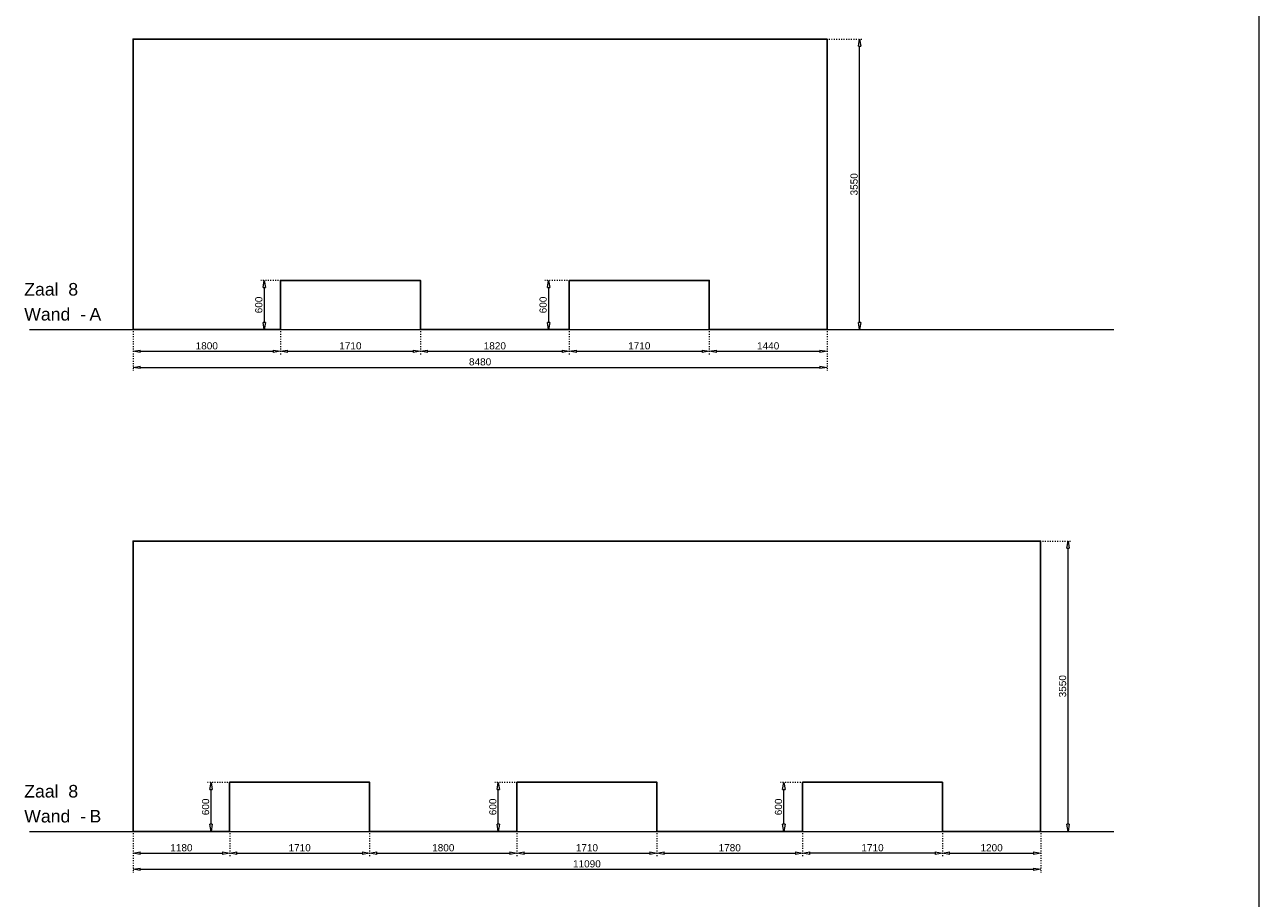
# Model space of a CAD drawing. Header units: millimetres. Extents: x 91086 to 300562, y -68316 to 28747.
# Tile 60 of 61: x 269875 to 284961, y 11124 to 21805. Entities that reach past the tile are written whole.
import ezdxf

# ---------------------------------------------------------------- set-up
doc = ezdxf.new("R2010")
doc.units = ezdxf.units.MM
doc.linetypes.add('ACAD_ISO03W100', pattern=[30, 12, -18])
doc.layers.get('Defpoints').update_dxf_attribs({"lineweight": 0})
for name, color, linetype, lineweight in [('25-Staal-B', 150, 'Continuous', 25), ('^ 0-Staal-txt', 7, 'Continuous', 0), ('Layer1', 252, 'Continuous', 0)]:
    doc.layers.add(name, color=color, linetype=linetype, lineweight=lineweight)
doc.styles.add('Arial', font='arial.ttf')
doc.dimstyles.new('dim-11', dxfattribs={"dimscale": 35, "dimtxt": 2.5, "dimasz": 2.5, "dimexe": 1.25, "dimexo": 0.625, "dimtad": 1, "dimdec": 0, "dimtxsty": 'Arial', "dimblk": 'CLOSEDBLANK', "dimcen": 3, "dimclrd": 252, "dimclre": 252, "dimclrt": 7, "dimadec": 0, "dimazin": 0, "dimtfac": 1, "dimtdec": 0, "dimtmove": 0, "dimatfit": 3, "dimldrblk": 'CLOSEDBLANK', "dimfxl": 1, "dimlwd": 0, "dimlwe": 0, "dimarcsym": 0})

# ---------------------------------------------------------------- blocks, each defined once
blk = doc.blocks.new('_ClosedBlank')
at = {"color": 0, "linetype": 'ByBlock', "lineweight": -2}
for p, q in [((-1, 0.17), (0, 0)), ((-1, 0.17), (-1, -0.17)), ((0, 0), (-1, -0.17))]:
    blk.add_line(p, q, dxfattribs=at)
blk = doc.blocks.new('*D214')
at = {"layer": '25-Staal-B', "color": 252, "linetype": 'ACAD_ISO03W100', "lineweight": 0, "transparency": 16777216}
for p, q in [((271200, 18056), (271200, 17768)), ((273000, 18056), (273000, 17768))]:
    blk.add_line(p, q, dxfattribs=at)
at = {"layer": '25-Staal-B', "color": 252, "lineweight": 0, "transparency": 16777216}
blk.add_line((271287, 17812), (272912, 17812), dxfattribs=at)
at = {"layer": 'Defpoints', "color": 0, "transparency": 16777216}
for p in [(271200, 18078), (273000, 18078), (273000, 17812)]:
    blk.add_point(p, dxfattribs=at)
at = {"layer": '25-Staal-B', "color": 252, "lineweight": 0, "transparency": 16777216, "xscale": 87.5, "yscale": 87.5, "zscale": 87.5, "rotation": 180}
blk.add_blockref('_ClosedBlank', (271200, 17812), dxfattribs=at)
at = {"layer": '25-Staal-B', "color": 252, "lineweight": 0, "transparency": 16777216, "xscale": 87.5, "yscale": 87.5, "zscale": 87.5}
blk.add_blockref('_ClosedBlank', (273000, 17812), dxfattribs=at)
at = {"layer": '25-Staal-B', "color": 7, "transparency": 16777216, "insert": (272100, 17878), "char_height": 87.5, "attachment_point": 5, "style": 'Arial'}
blk.add_mtext('1800', dxfattribs=at)
blk = doc.blocks.new('*D215')
at = {"layer": '25-Staal-B', "color": 252, "linetype": 'ACAD_ISO03W100', "lineweight": 0, "transparency": 16777216}
for p, q in [((271200, 18056), (271200, 17571)), ((279680, 18056), (279680, 17571))]:
    blk.add_line(p, q, dxfattribs=at)
at = {"layer": '25-Staal-B', "color": 252, "lineweight": 0, "transparency": 16777216}
blk.add_line((271287, 17615), (279592, 17615), dxfattribs=at)
at = {"layer": 'Defpoints', "color": 0, "transparency": 16777216}
for p in [(271200, 18078), (279680, 18078), (279680, 17615)]:
    blk.add_point(p, dxfattribs=at)
at = {"layer": '25-Staal-B', "color": 252, "lineweight": 0, "transparency": 16777216, "xscale": 87.5, "yscale": 87.5, "zscale": 87.5, "rotation": 180}
blk.add_blockref('_ClosedBlank', (271200, 17615), dxfattribs=at)
at = {"layer": '25-Staal-B', "color": 252, "lineweight": 0, "transparency": 16777216, "xscale": 87.5, "yscale": 87.5, "zscale": 87.5}
blk.add_blockref('_ClosedBlank', (279680, 17615), dxfattribs=at)
at = {"layer": '25-Staal-B', "color": 7, "transparency": 16777216, "insert": (275440, 17682), "char_height": 87.5, "attachment_point": 5, "style": 'Arial'}
blk.add_mtext('8480', dxfattribs=at)
blk = doc.blocks.new('*D216')
at = {"layer": '25-Staal-B', "color": 252, "linetype": 'ACAD_ISO03W100', "lineweight": 0, "transparency": 16777216}
for p, q in [((273000, 18056), (273000, 17768)), ((274710, 18056), (274710, 17768))]:
    blk.add_line(p, q, dxfattribs=at)
at = {"layer": '25-Staal-B', "color": 252, "lineweight": 0, "transparency": 16777216}
blk.add_line((273087, 17812), (274622, 17812), dxfattribs=at)
at = {"layer": 'Defpoints', "color": 0, "transparency": 16777216}
for p in [(273000, 18078), (274710, 18078), (274710, 17812)]:
    blk.add_point(p, dxfattribs=at)
at = {"layer": '25-Staal-B', "color": 252, "lineweight": 0, "transparency": 16777216, "xscale": 87.5, "yscale": 87.5, "zscale": 87.5, "rotation": 180}
blk.add_blockref('_ClosedBlank', (273000, 17812), dxfattribs=at)
at = {"layer": '25-Staal-B', "color": 252, "lineweight": 0, "transparency": 16777216, "xscale": 87.5, "yscale": 87.5, "zscale": 87.5}
blk.add_blockref('_ClosedBlank', (274710, 17812), dxfattribs=at)
at = {"layer": '25-Staal-B', "color": 7, "transparency": 16777216, "insert": (273855, 17878), "char_height": 87.5, "attachment_point": 5, "style": 'Arial'}
blk.add_mtext('1710', dxfattribs=at)
blk = doc.blocks.new('*D217')
at = {"layer": '25-Staal-B', "color": 252, "linetype": 'ACAD_ISO03W100', "lineweight": 0, "transparency": 16777216}
for p, q in [((274710, 18056), (274710, 17768)), ((276530, 18056), (276530, 17768))]:
    blk.add_line(p, q, dxfattribs=at)
at = {"layer": '25-Staal-B', "color": 252, "lineweight": 0, "transparency": 16777216}
blk.add_line((274797, 17812), (276442, 17812), dxfattribs=at)
at = {"layer": 'Defpoints', "color": 0, "transparency": 16777216}
for p in [(274710, 18078), (276530, 18078), (276530, 17812)]:
    blk.add_point(p, dxfattribs=at)
at = {"layer": '25-Staal-B', "color": 252, "lineweight": 0, "transparency": 16777216, "xscale": 87.5, "yscale": 87.5, "zscale": 87.5, "rotation": 180}
blk.add_blockref('_ClosedBlank', (274710, 17812), dxfattribs=at)
at = {"layer": '25-Staal-B', "color": 252, "lineweight": 0, "transparency": 16777216, "xscale": 87.5, "yscale": 87.5, "zscale": 87.5}
blk.add_blockref('_ClosedBlank', (276530, 17812), dxfattribs=at)
at = {"layer": '25-Staal-B', "color": 7, "transparency": 16777216, "insert": (275620, 17878), "char_height": 87.5, "attachment_point": 5, "style": 'Arial'}
blk.add_mtext('1820', dxfattribs=at)
blk = doc.blocks.new('*D218')
at = {"layer": '25-Staal-B', "color": 252, "linetype": 'ACAD_ISO03W100', "lineweight": 0, "transparency": 16777216}
for p, q in [((276530, 18056), (276530, 17768)), ((278240, 18056), (278240, 17768))]:
    blk.add_line(p, q, dxfattribs=at)
at = {"layer": '25-Staal-B', "color": 252, "lineweight": 0, "transparency": 16777216}
blk.add_line((276617, 17812), (278152, 17812), dxfattribs=at)
at = {"layer": 'Defpoints', "color": 0, "transparency": 16777216}
for p in [(276530, 18078), (278240, 18078), (278240, 17812)]:
    blk.add_point(p, dxfattribs=at)
at = {"layer": '25-Staal-B', "color": 252, "lineweight": 0, "transparency": 16777216, "xscale": 87.5, "yscale": 87.5, "zscale": 87.5, "rotation": 180}
blk.add_blockref('_ClosedBlank', (276530, 17812), dxfattribs=at)
at = {"layer": '25-Staal-B', "color": 252, "lineweight": 0, "transparency": 16777216, "xscale": 87.5, "yscale": 87.5, "zscale": 87.5}
blk.add_blockref('_ClosedBlank', (278240, 17812), dxfattribs=at)
at = {"layer": '25-Staal-B', "color": 7, "transparency": 16777216, "insert": (277385, 17878), "char_height": 87.5, "attachment_point": 5, "style": 'Arial'}
blk.add_mtext('1710', dxfattribs=at)
blk = doc.blocks.new('*D219')
at = {"layer": '25-Staal-B', "color": 252, "linetype": 'ACAD_ISO03W100', "lineweight": 0, "transparency": 16777216}
for p, q in [((278240, 18056), (278240, 17768)), ((279680, 18056), (279680, 17768))]:
    blk.add_line(p, q, dxfattribs=at)
at = {"layer": '25-Staal-B', "color": 252, "lineweight": 0, "transparency": 16777216}
blk.add_line((278327, 17812), (279592, 17812), dxfattribs=at)
at = {"layer": 'Defpoints', "color": 0, "transparency": 16777216}
for p in [(278240, 18078), (279680, 18078), (279680, 17812)]:
    blk.add_point(p, dxfattribs=at)
at = {"layer": '25-Staal-B', "color": 252, "lineweight": 0, "transparency": 16777216, "xscale": 87.5, "yscale": 87.5, "zscale": 87.5, "rotation": 180}
blk.add_blockref('_ClosedBlank', (278240, 17812), dxfattribs=at)
at = {"layer": '25-Staal-B', "color": 252, "lineweight": 0, "transparency": 16777216, "xscale": 87.5, "yscale": 87.5, "zscale": 87.5}
blk.add_blockref('_ClosedBlank', (279680, 17812), dxfattribs=at)
at = {"layer": '25-Staal-B', "color": 7, "transparency": 16777216, "insert": (278960, 17878), "char_height": 87.5, "attachment_point": 5, "style": 'Arial'}
blk.add_mtext('1440', dxfattribs=at)
blk = doc.blocks.new('*D220')
at = {"layer": '25-Staal-B', "color": 252, "linetype": 'ACAD_ISO03W100', "lineweight": 0, "transparency": 16777216}
for p, q in [((272978, 18678), (272759, 18678)), ((272978, 18078), (272759, 18078))]:
    blk.add_line(p, q, dxfattribs=at)
at = {"layer": '25-Staal-B', "color": 252, "lineweight": 0, "transparency": 16777216}
blk.add_line((272803, 18591), (272803, 18166), dxfattribs=at)
at = {"layer": 'Defpoints', "color": 0, "transparency": 16777216}
for p in [(273000, 18678), (272803, 18078), (273000, 18078)]:
    blk.add_point(p, dxfattribs=at)
at = {"layer": '25-Staal-B', "color": 252, "lineweight": 0, "transparency": 16777216, "xscale": 87.5, "yscale": 87.5, "zscale": 87.5}
for p, rotation in [((272803, 18678), 90), ((272803, 18078), 270)]:
    blk.add_blockref('_ClosedBlank', p, dxfattribs=dict(at, rotation=rotation))
at = {"layer": '25-Staal-B', "color": 7, "transparency": 16777216, "insert": (272736, 18378), "char_height": 87.5, "attachment_point": 5, "rotation": 90, "style": 'Arial'}
blk.add_mtext('600', dxfattribs=at)
blk = doc.blocks.new('*D221')
at = {"layer": '25-Staal-B', "color": 252, "linetype": 'ACAD_ISO03W100', "lineweight": 0, "transparency": 16777216}
for p, q in [((279702, 21628), (280121, 21628)), ((279702, 18078), (280121, 18078))]:
    blk.add_line(p, q, dxfattribs=at)
at = {"layer": '25-Staal-B', "color": 252, "lineweight": 0, "transparency": 16777216}
blk.add_line((280077, 18166), (280077, 21541), dxfattribs=at)
at = {"layer": 'Defpoints', "color": 0, "transparency": 16777216}
for p in [(279680, 21628), (280077, 21628), (279680, 18078)]:
    blk.add_point(p, dxfattribs=at)
at = {"layer": '25-Staal-B', "color": 252, "lineweight": 0, "transparency": 16777216, "xscale": 87.5, "yscale": 87.5, "zscale": 87.5}
for p, rotation in [((280077, 21628), 90), ((280077, 18078), 270)]:
    blk.add_blockref('_ClosedBlank', p, dxfattribs=dict(at, rotation=rotation))
at = {"layer": '25-Staal-B', "color": 7, "transparency": 16777216, "insert": (280010, 19853), "char_height": 87.5, "attachment_point": 5, "rotation": 90, "style": 'Arial'}
blk.add_mtext('3550', dxfattribs=at)
blk = doc.blocks.new('*D222')
at = {"layer": '25-Staal-B', "color": 252, "linetype": 'ACAD_ISO03W100', "lineweight": 0, "transparency": 16777216}
for p, q in [((271200, 11920), (271200, 11632)), ((272380, 11920), (272380, 11632))]:
    blk.add_line(p, q, dxfattribs=at)
at = {"layer": '25-Staal-B', "color": 252, "lineweight": 0, "transparency": 16777216}
blk.add_line((271287, 11676), (272292, 11676), dxfattribs=at)
at = {"layer": 'Defpoints', "color": 0, "transparency": 16777216}
for p in [(271200, 11942), (272380, 11942), (272380, 11676)]:
    blk.add_point(p, dxfattribs=at)
at = {"layer": '25-Staal-B', "color": 252, "lineweight": 0, "transparency": 16777216, "xscale": 87.5, "yscale": 87.5, "zscale": 87.5, "rotation": 180}
blk.add_blockref('_ClosedBlank', (271200, 11676), dxfattribs=at)
at = {"layer": '25-Staal-B', "color": 252, "lineweight": 0, "transparency": 16777216, "xscale": 87.5, "yscale": 87.5, "zscale": 87.5}
blk.add_blockref('_ClosedBlank', (272380, 11676), dxfattribs=at)
at = {"layer": '25-Staal-B', "color": 7, "transparency": 16777216, "insert": (271790, 11742), "char_height": 87.5, "attachment_point": 5, "style": 'Arial'}
blk.add_mtext('1180', dxfattribs=at)
blk = doc.blocks.new('*D223')
at = {"layer": '25-Staal-B', "color": 252, "linetype": 'ACAD_ISO03W100', "lineweight": 0, "transparency": 16777216}
for p, q in [((271200, 11920), (271200, 11435)), ((282290, 11920), (282290, 11435))]:
    blk.add_line(p, q, dxfattribs=at)
at = {"layer": '25-Staal-B', "color": 252, "lineweight": 0, "transparency": 16777216}
blk.add_line((271287, 11479), (282202, 11479), dxfattribs=at)
at = {"layer": 'Defpoints', "color": 0, "transparency": 16777216}
for p in [(271200, 11942), (282290, 11942), (282290, 11479)]:
    blk.add_point(p, dxfattribs=at)
at = {"layer": '25-Staal-B', "color": 252, "lineweight": 0, "transparency": 16777216, "xscale": 87.5, "yscale": 87.5, "zscale": 87.5, "rotation": 180}
blk.add_blockref('_ClosedBlank', (271200, 11479), dxfattribs=at)
at = {"layer": '25-Staal-B', "color": 252, "lineweight": 0, "transparency": 16777216, "xscale": 87.5, "yscale": 87.5, "zscale": 87.5}
blk.add_blockref('_ClosedBlank', (282290, 11479), dxfattribs=at)
at = {"layer": '25-Staal-B', "color": 7, "transparency": 16777216, "insert": (276745, 11545), "char_height": 87.5, "attachment_point": 5, "style": 'Arial'}
blk.add_mtext('11090', dxfattribs=at)
blk = doc.blocks.new('*D224')
at = {"layer": '25-Staal-B', "color": 252, "linetype": 'ACAD_ISO03W100', "lineweight": 0, "transparency": 16777216}
for p, q in [((272380, 11920), (272380, 11632)), ((274090, 11920), (274090, 11632))]:
    blk.add_line(p, q, dxfattribs=at)
at = {"layer": '25-Staal-B', "color": 252, "lineweight": 0, "transparency": 16777216}
blk.add_line((272467, 11676), (274002, 11676), dxfattribs=at)
at = {"layer": 'Defpoints', "color": 0, "transparency": 16777216}
for p in [(272380, 11942), (274090, 11942), (274090, 11676)]:
    blk.add_point(p, dxfattribs=at)
at = {"layer": '25-Staal-B', "color": 252, "lineweight": 0, "transparency": 16777216, "xscale": 87.5, "yscale": 87.5, "zscale": 87.5, "rotation": 180}
blk.add_blockref('_ClosedBlank', (272380, 11676), dxfattribs=at)
at = {"layer": '25-Staal-B', "color": 252, "lineweight": 0, "transparency": 16777216, "xscale": 87.5, "yscale": 87.5, "zscale": 87.5}
blk.add_blockref('_ClosedBlank', (274090, 11676), dxfattribs=at)
at = {"layer": '25-Staal-B', "color": 7, "transparency": 16777216, "insert": (273235, 11742), "char_height": 87.5, "attachment_point": 5, "style": 'Arial'}
blk.add_mtext('1710', dxfattribs=at)
blk = doc.blocks.new('*D225')
at = {"layer": '25-Staal-B', "color": 252, "linetype": 'ACAD_ISO03W100', "lineweight": 0, "transparency": 16777216}
for p, q in [((274090, 11920), (274090, 11632)), ((275890, 11920), (275890, 11632))]:
    blk.add_line(p, q, dxfattribs=at)
at = {"layer": '25-Staal-B', "color": 252, "lineweight": 0, "transparency": 16777216}
blk.add_line((274177, 11676), (275802, 11676), dxfattribs=at)
at = {"layer": 'Defpoints', "color": 0, "transparency": 16777216}
for p in [(274090, 11942), (275890, 11942), (275890, 11676)]:
    blk.add_point(p, dxfattribs=at)
at = {"layer": '25-Staal-B', "color": 252, "lineweight": 0, "transparency": 16777216, "xscale": 87.5, "yscale": 87.5, "zscale": 87.5, "rotation": 180}
blk.add_blockref('_ClosedBlank', (274090, 11676), dxfattribs=at)
at = {"layer": '25-Staal-B', "color": 252, "lineweight": 0, "transparency": 16777216, "xscale": 87.5, "yscale": 87.5, "zscale": 87.5}
blk.add_blockref('_ClosedBlank', (275890, 11676), dxfattribs=at)
at = {"layer": '25-Staal-B', "color": 7, "transparency": 16777216, "insert": (274990, 11742), "char_height": 87.5, "attachment_point": 5, "style": 'Arial'}
blk.add_mtext('1800', dxfattribs=at)
blk = doc.blocks.new('*D226')
at = {"layer": '25-Staal-B', "color": 252, "linetype": 'ACAD_ISO03W100', "lineweight": 0, "transparency": 16777216}
for p, q in [((275890, 11920), (275890, 11632)), ((277600, 11920), (277600, 11632))]:
    blk.add_line(p, q, dxfattribs=at)
at = {"layer": '25-Staal-B', "color": 252, "lineweight": 0, "transparency": 16777216}
blk.add_line((275977, 11676), (277512, 11676), dxfattribs=at)
at = {"layer": 'Defpoints', "color": 0, "transparency": 16777216}
for p in [(275890, 11942), (277600, 11942), (277600, 11676)]:
    blk.add_point(p, dxfattribs=at)
at = {"layer": '25-Staal-B', "color": 252, "lineweight": 0, "transparency": 16777216, "xscale": 87.5, "yscale": 87.5, "zscale": 87.5, "rotation": 180}
blk.add_blockref('_ClosedBlank', (275890, 11676), dxfattribs=at)
at = {"layer": '25-Staal-B', "color": 252, "lineweight": 0, "transparency": 16777216, "xscale": 87.5, "yscale": 87.5, "zscale": 87.5}
blk.add_blockref('_ClosedBlank', (277600, 11676), dxfattribs=at)
at = {"layer": '25-Staal-B', "color": 7, "transparency": 16777216, "insert": (276745, 11742), "char_height": 87.5, "attachment_point": 5, "style": 'Arial'}
blk.add_mtext('1710', dxfattribs=at)
blk = doc.blocks.new('*D227')
at = {"layer": '25-Staal-B', "color": 252, "linetype": 'ACAD_ISO03W100', "lineweight": 0, "transparency": 16777216}
for p, q in [((277600, 11920), (277600, 11632)), ((279380, 11920), (279380, 11632))]:
    blk.add_line(p, q, dxfattribs=at)
at = {"layer": '25-Staal-B', "color": 252, "lineweight": 0, "transparency": 16777216}
blk.add_line((277687, 11676), (279292, 11676), dxfattribs=at)
at = {"layer": 'Defpoints', "color": 0, "transparency": 16777216}
for p in [(277600, 11942), (279380, 11942), (279380, 11676)]:
    blk.add_point(p, dxfattribs=at)
at = {"layer": '25-Staal-B', "color": 252, "lineweight": 0, "transparency": 16777216, "xscale": 87.5, "yscale": 87.5, "zscale": 87.5, "rotation": 180}
blk.add_blockref('_ClosedBlank', (277600, 11676), dxfattribs=at)
at = {"layer": '25-Staal-B', "color": 252, "lineweight": 0, "transparency": 16777216, "xscale": 87.5, "yscale": 87.5, "zscale": 87.5}
blk.add_blockref('_ClosedBlank', (279380, 11676), dxfattribs=at)
at = {"layer": '25-Staal-B', "color": 7, "transparency": 16777216, "insert": (278490, 11742), "char_height": 87.5, "attachment_point": 5, "style": 'Arial'}
blk.add_mtext('1780', dxfattribs=at)
blk = doc.blocks.new('*D228')
at = {"layer": '25-Staal-B', "color": 252, "linetype": 'ACAD_ISO03W100', "lineweight": 0, "transparency": 16777216}
for p, q in [((279380, 11920), (279380, 11632)), ((281090, 11920), (281090, 11632))]:
    blk.add_line(p, q, dxfattribs=at)
at = {"layer": '25-Staal-B', "color": 252, "lineweight": 0, "transparency": 16777216}
blk.add_line((281002, 11676), (279467, 11676), dxfattribs=at)
at = {"layer": 'Defpoints', "color": 0, "transparency": 16777216}
for p in [(279380, 11942), (281090, 11942), (279380, 11676)]:
    blk.add_point(p, dxfattribs=at)
at = {"layer": '25-Staal-B', "color": 252, "lineweight": 0, "transparency": 16777216, "xscale": 87.5, "yscale": 87.5, "zscale": 87.5, "rotation": 180}
blk.add_blockref('_ClosedBlank', (279380, 11676), dxfattribs=at)
at = {"layer": '25-Staal-B', "color": 252, "lineweight": 0, "transparency": 16777216, "xscale": 87.5, "yscale": 87.5, "zscale": 87.5}
blk.add_blockref('_ClosedBlank', (281090, 11676), dxfattribs=at)
at = {"layer": '25-Staal-B', "color": 7, "transparency": 16777216, "insert": (280235, 11742), "char_height": 87.5, "attachment_point": 5, "style": 'Arial'}
blk.add_mtext('1710', dxfattribs=at)
blk = doc.blocks.new('*D229')
at = {"layer": '25-Staal-B', "color": 252, "linetype": 'ACAD_ISO03W100', "lineweight": 0, "transparency": 16777216}
for p, q in [((281090, 11920), (281090, 11632)), ((282290, 11920), (282290, 11632))]:
    blk.add_line(p, q, dxfattribs=at)
at = {"layer": '25-Staal-B', "color": 252, "lineweight": 0, "transparency": 16777216}
blk.add_line((281177, 11676), (282202, 11676), dxfattribs=at)
at = {"layer": 'Defpoints', "color": 0, "transparency": 16777216}
for p in [(281090, 11942), (282290, 11942), (282290, 11676)]:
    blk.add_point(p, dxfattribs=at)
at = {"layer": '25-Staal-B', "color": 252, "lineweight": 0, "transparency": 16777216, "xscale": 87.5, "yscale": 87.5, "zscale": 87.5, "rotation": 180}
blk.add_blockref('_ClosedBlank', (281090, 11676), dxfattribs=at)
at = {"layer": '25-Staal-B', "color": 252, "lineweight": 0, "transparency": 16777216, "xscale": 87.5, "yscale": 87.5, "zscale": 87.5}
blk.add_blockref('_ClosedBlank', (282290, 11676), dxfattribs=at)
at = {"layer": '25-Staal-B', "color": 7, "transparency": 16777216, "insert": (281690, 11742), "char_height": 87.5, "attachment_point": 5, "style": 'Arial'}
blk.add_mtext('1200', dxfattribs=at)
blk = doc.blocks.new('*D230')
at = {"layer": '25-Staal-B', "color": 252, "linetype": 'ACAD_ISO03W100', "lineweight": 0, "transparency": 16777216}
for p, q in [((282312, 15492), (282668, 15492)), ((282312, 11942), (282668, 11942))]:
    blk.add_line(p, q, dxfattribs=at)
at = {"layer": '25-Staal-B', "color": 252, "lineweight": 0, "transparency": 16777216}
blk.add_line((282624, 12030), (282624, 15405), dxfattribs=at)
at = {"layer": 'Defpoints', "color": 0, "transparency": 16777216}
for p in [(282290, 15492), (282624, 15492), (282290, 11942)]:
    blk.add_point(p, dxfattribs=at)
at = {"layer": '25-Staal-B', "color": 252, "lineweight": 0, "transparency": 16777216, "xscale": 87.5, "yscale": 87.5, "zscale": 87.5}
for p, rotation in [((282624, 15492), 90), ((282624, 11942), 270)]:
    blk.add_blockref('_ClosedBlank', p, dxfattribs=dict(at, rotation=rotation))
at = {"layer": '25-Staal-B', "color": 7, "transparency": 16777216, "insert": (282558, 13717), "char_height": 87.5, "attachment_point": 5, "rotation": 90, "style": 'Arial'}
blk.add_mtext('3550', dxfattribs=at)
blk = doc.blocks.new('*D231')
at = {"layer": '25-Staal-B', "color": 252, "linetype": 'ACAD_ISO03W100', "lineweight": 0, "transparency": 16777216}
for p, q in [((272358, 12542), (272109, 12542)), ((272358, 11942), (272109, 11942))]:
    blk.add_line(p, q, dxfattribs=at)
at = {"layer": '25-Staal-B', "color": 252, "lineweight": 0, "transparency": 16777216}
blk.add_line((272152, 12030), (272152, 12455), dxfattribs=at)
at = {"layer": 'Defpoints', "color": 0, "transparency": 16777216}
for p in [(272152, 12542), (272380, 12542), (272380, 11942)]:
    blk.add_point(p, dxfattribs=at)
at = {"layer": '25-Staal-B', "color": 252, "lineweight": 0, "transparency": 16777216, "xscale": 87.5, "yscale": 87.5, "zscale": 87.5}
for p, rotation in [((272152, 12542), 90), ((272152, 11942), 270)]:
    blk.add_blockref('_ClosedBlank', p, dxfattribs=dict(at, rotation=rotation))
at = {"layer": '25-Staal-B', "color": 7, "transparency": 16777216, "insert": (272086, 12242), "char_height": 87.5, "attachment_point": 5, "rotation": 90, "style": 'Arial'}
blk.add_mtext('600', dxfattribs=at)
blk = doc.blocks.new('*D265')
at = {"layer": '25-Staal-B', "color": 252, "linetype": 'ACAD_ISO03W100', "lineweight": 0, "transparency": 16777216}
for p, q in [((276508, 18678), (276233, 18678)), ((276508, 18078), (276233, 18078))]:
    blk.add_line(p, q, dxfattribs=at)
at = {"layer": '25-Staal-B', "color": 252, "lineweight": 0, "transparency": 16777216}
blk.add_line((276277, 18591), (276277, 18166), dxfattribs=at)
at = {"layer": 'Defpoints', "color": 0, "transparency": 16777216}
for p in [(276530, 18678), (276277, 18078), (276530, 18078)]:
    blk.add_point(p, dxfattribs=at)
at = {"layer": '25-Staal-B', "color": 252, "lineweight": 0, "transparency": 16777216, "xscale": 87.5, "yscale": 87.5, "zscale": 87.5}
for p, rotation in [((276277, 18678), 90), ((276277, 18078), 270)]:
    blk.add_blockref('_ClosedBlank', p, dxfattribs=dict(at, rotation=rotation))
at = {"layer": '25-Staal-B', "color": 7, "transparency": 16777216, "insert": (276210, 18378), "char_height": 87.5, "attachment_point": 5, "rotation": 90, "style": 'Arial'}
blk.add_mtext('600', dxfattribs=at)
blk = doc.blocks.new('*D266')
at = {"layer": '25-Staal-B', "color": 252, "linetype": 'ACAD_ISO03W100', "lineweight": 0, "transparency": 16777216}
for p, q in [((275868, 12542), (275619, 12542)), ((275868, 11942), (275619, 11942))]:
    blk.add_line(p, q, dxfattribs=at)
at = {"layer": '25-Staal-B', "color": 252, "lineweight": 0, "transparency": 16777216}
blk.add_line((275662, 12030), (275662, 12455), dxfattribs=at)
at = {"layer": 'Defpoints', "color": 0, "transparency": 16777216}
for p in [(275662, 12542), (275890, 12542), (275890, 11942)]:
    blk.add_point(p, dxfattribs=at)
at = {"layer": '25-Staal-B', "color": 252, "lineweight": 0, "transparency": 16777216, "xscale": 87.5, "yscale": 87.5, "zscale": 87.5}
for p, rotation in [((275662, 12542), 90), ((275662, 11942), 270)]:
    blk.add_blockref('_ClosedBlank', p, dxfattribs=dict(at, rotation=rotation))
at = {"layer": '25-Staal-B', "color": 7, "transparency": 16777216, "insert": (275596, 12242), "char_height": 87.5, "attachment_point": 5, "rotation": 90, "style": 'Arial'}
blk.add_mtext('600', dxfattribs=at)
blk = doc.blocks.new('*D267')
at = {"layer": '25-Staal-B', "color": 252, "linetype": 'ACAD_ISO03W100', "lineweight": 0, "transparency": 16777216}
for p, q in [((279358, 12542), (279109, 12542)), ((279358, 11942), (279109, 11942))]:
    blk.add_line(p, q, dxfattribs=at)
at = {"layer": '25-Staal-B', "color": 252, "lineweight": 0, "transparency": 16777216}
blk.add_line((279152, 12030), (279152, 12455), dxfattribs=at)
at = {"layer": 'Defpoints', "color": 0, "transparency": 16777216}
for p in [(279152, 12542), (279380, 12542), (279380, 11942)]:
    blk.add_point(p, dxfattribs=at)
at = {"layer": '25-Staal-B', "color": 252, "lineweight": 0, "transparency": 16777216, "xscale": 87.5, "yscale": 87.5, "zscale": 87.5}
for p, rotation in [((279152, 12542), 90), ((279152, 11942), 270)]:
    blk.add_blockref('_ClosedBlank', p, dxfattribs=dict(at, rotation=rotation))
at = {"layer": '25-Staal-B', "color": 7, "transparency": 16777216, "insert": (279086, 12242), "char_height": 87.5, "attachment_point": 5, "rotation": 90, "style": 'Arial'}
blk.add_mtext('600', dxfattribs=at)

msp = doc.modelspace()

# ---------------------------------------------------------------- linework, layer by layer
at = {"layer": '25-Staal-B'}
for points in [[(271199.7, 18078.4), (272999.7, 18078.4), (272999.7, 18678.4), (274709.7, 18678.4), (274709.7, 18078.4), (276529.7, 18078.4), (276529.7, 18678.4), (278239.7, 18678.4), (278239.7, 18078.4), (279679.7, 18078.4), (279679.7, 21628.4), (271199.7, 21628.4)], [(271199.7, 11942.2), (272379.7, 11942.2), (272379.7, 12542.2), (274089.7, 12542.2), (274089.7, 11942.2), (275889.7, 11942.2), (275889.7, 12542.2), (277599.7, 12542.2), (277599.7, 11942.2), (279379.7, 11942.2), (279379.7, 12542.2), (281089.7, 12542.2), (281089.7, 11942.2), (282289.7, 11942.2), (282289.7, 15492.2), (271199.7, 15492.2)]]:
    msp.add_lwpolyline(points, close=True, dxfattribs=at)
at = {"layer": '^ 0-Staal-txt', "lineweight": 0}
for points in [[(269934.2, 18078.4), (283184.5, 18078.4)], [(269934.2, 11942.2), (283184.5, 11942.2)]]:
    msp.add_lwpolyline(points, dxfattribs=at)
at = {"layer": 'Layer1'}
msp.add_lwpolyline([(284961.5, -2338), (284961.5, 25335.3)], dxfattribs=at)

# ---------------------------------------------------------------- texts
at = {"layer": '^ 0-Staal-txt', "lineweight": 0, "style": 'Arial'}
for s, height, p in [('Zaal  8', 154.21, (269869.7, 18492.5)), ('Wand  - ', 154.21, (269869.7, 18187.8)), ('A', 154.2, (270666.8, 18187.8)), ('Zaal  8', 154.21, (269869.7, 12356.3)), ('Wand  - ', 154.21, (269869.7, 12051.6)), ('B', 154.2, (270666.8, 12051.6))]:
    msp.add_text(s, height=height, dxfattribs=at).set_placement(p)

# ---------------------------------------------------------------- dimensions: what is measured, and where the dimension line sits
at = {"layer": '25-Staal-B'}
for base, p1, p2, picture, middle in [((280076.9, 21628.4), (279679.7, 18078.4), (279679.7, 21628.4), '*D221', (280010.3, 19853.4)), ((272802.9, 18078.4), (272999.7, 18678.4), (272999.7, 18078.4), '*D220', (272736.4, 18378.4)), ((276276.8, 18078.4), (276529.7, 18678.4), (276529.7, 18078.4), '*D265', (276210.2, 18378.4)), ((282624.2, 15492.2), (282289.7, 11942.2), (282289.7, 15492.2), '*D230', (282557.6, 13717.2)), ((272152.4, 12542.2), (272379.7, 11942.2), (272379.7, 12542.2), '*D231', (272085.8, 12242.2)), ((275662.4, 12542.2), (275889.7, 11942.2), (275889.7, 12542.2), '*D266', (275595.8, 12242.2)), ((279152.4, 12542.2), (279379.7, 11942.2), (279379.7, 12542.2), '*D267', (279085.8, 12242.2))]:
    dim = msp.add_linear_dim(base=base, p1=p1, p2=p2, angle=90, dimstyle='dim-11', dxfattribs=at)
    dim.commit()
    dim.dimension.update_dxf_attribs({"geometry": picture, "text_midpoint": middle})
for base, p1, p2, picture, middle in [((272999.7, 17811.9), (271199.7, 18078.4), (272999.7, 18078.4), '*D214', (272099.7, 17878.4)), ((279679.7, 17615), (271199.7, 18078.4), (279679.7, 18078.4), '*D215', (275439.7, 17681.6)), ((274709.7, 17811.9), (272999.7, 18078.4), (274709.7, 18078.4), '*D216', (273854.7, 17878.4)), ((276529.7, 17811.9), (274709.7, 18078.4), (276529.7, 18078.4), '*D217', (275619.7, 17878.4)), ((278239.7, 17811.9), (276529.7, 18078.4), (278239.7, 18078.4), '*D218', (277384.7, 17878.4)), ((279679.7, 17811.9), (278239.7, 18078.4), (279679.7, 18078.4), '*D219', (278959.7, 17878.4)), ((272379.7, 11675.7), (271199.7, 11942.2), (272379.7, 11942.2), '*D222', (271789.7, 11742.2)), ((282289.7, 11478.8), (271199.7, 11942.2), (282289.7, 11942.2), '*D223', (276744.7, 11545.4)), ((274089.7, 11675.7), (272379.7, 11942.2), (274089.7, 11942.2), '*D224', (273234.7, 11742.2)), ((275889.7, 11675.7), (274089.7, 11942.2), (275889.7, 11942.2), '*D225', (274989.7, 11742.2)), ((277599.7, 11675.7), (275889.7, 11942.2), (277599.7, 11942.2), '*D226', (276744.7, 11742.2)), ((279379.7, 11675.7), (277599.7, 11942.2), (279379.7, 11942.2), '*D227', (278489.7, 11742.2)), ((279379.7, 11675.7), (281089.7, 11942.2), (279379.7, 11942.2), '*D228', (280234.7, 11742.2)), ((282289.7, 11675.7), (281089.7, 11942.2), (282289.7, 11942.2), '*D229', (281689.7, 11742.2))]:
    dim = msp.add_linear_dim(base=base, p1=p1, p2=p2, dimstyle='dim-11', dxfattribs=at)
    dim.commit()
    dim.dimension.update_dxf_attribs({"geometry": picture, "text_midpoint": middle})

doc.saveas('drawing.dxf')
